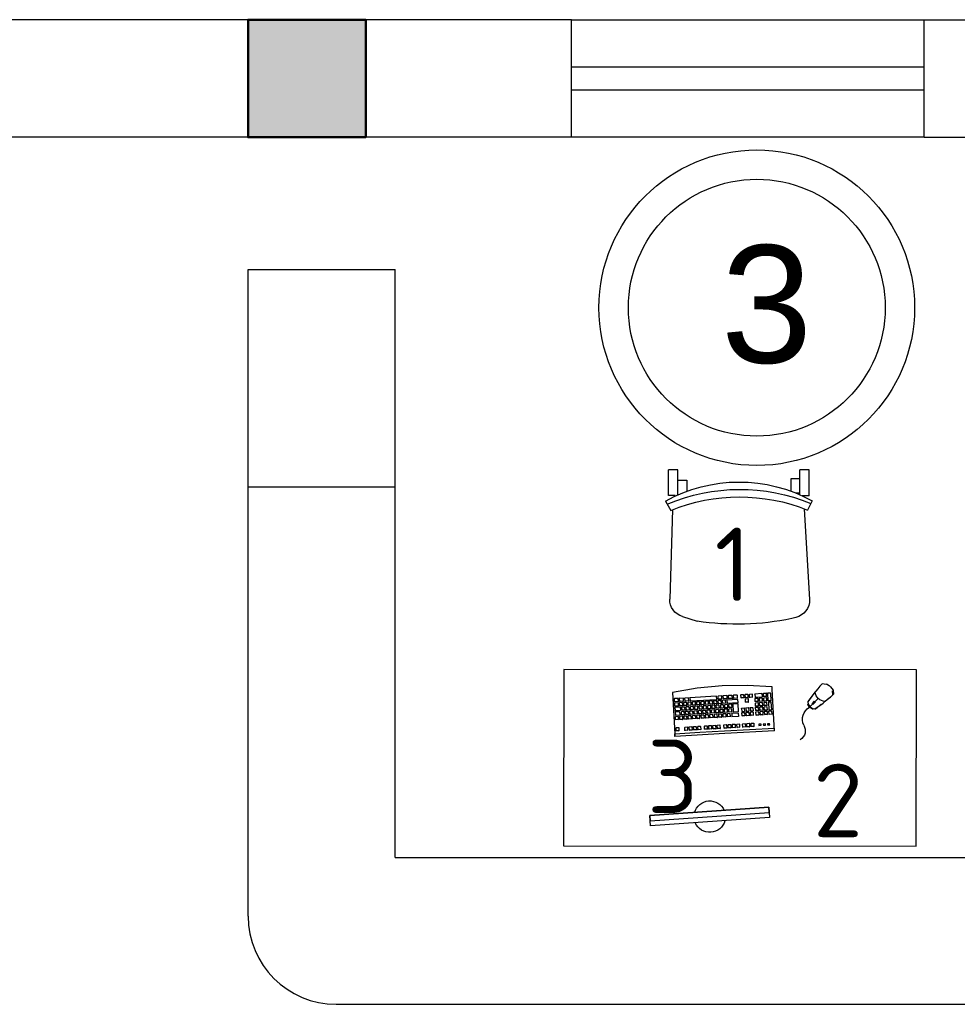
# Model space of a CAD drawing. Header units: millimetres. Extents: x 151654 to 877351, y 70322 to 154322.
# Tile 52 of 173: x 252295 to 255485, y 137588 to 140938. Entities that reach past the tile are written whole.
import ezdxf

# ---------------------------------------------------------------- set-up
doc = ezdxf.new("R2010")
doc.units = ezdxf.units.MM
doc.layers.add('kolonn', color=7, linetype='Continuous')
doc.layers.add('технологич.о', color=152, linetype='Continuous', lineweight=30)
doc.styles.add('GOST', font='isocpeur.ttf')
doc.styles.get("Standard").update_dxf_attribs({"font": 'arial.ttf'})

# ---------------------------------------------------------------- blocks, each defined once
blk = doc.blocks.new('ghsdd')
at = {"ltscale": 50, "true_color": 0x757575}
h = blk.add_hatch(color=8, dxfattribs=at)
h.paths.add_polyline_path([(0, 200), (-200, 200), (-200, 0), (0, 0)])
h.paths.add_polyline_path([(200, 0), (200, 200), (0, 200), (0, 0)])
h.paths.add_polyline_path([(0, 0), (-200, 0), (-200, -200), (0, -200)])
h.paths.add_polyline_path([(0, 0), (0, -200), (200, -200), (200, 0)])
at = {"lineweight": 50, "ltscale": 50}
blk.add_lwpolyline([(200, 200), (200, -200), (-200, -200), (-200, 200), (200, 200)], dxfattribs=at)
blk = doc.blocks.new('клавиатура')
at = {"layer": 'технологич.о', "ltscale": 2}
for p, q in [((-819747.7, 168021.3), (-819733.3, 168105.6)), ((-819733.3, 168105.6), (-819592.6, 168097.4)), ((-819713.5, 168080.8), (-819714.7, 168081.9)), ((-819714.5, 168085.6), (-819713.1, 168087)), ((-819714.1, 168069.2), (-819713.5, 168080.8)), ((-819712.4, 168098.6), (-819713.7, 168099.7)), ((-819702.9, 168080.2), (-819713.5, 168080.8)), ((-819713.1, 168087), (-819712.4, 168098.6)), ((-819713.1, 168087), (-819702.6, 168086.4)), ((-819701.9, 168098), (-819712.4, 168098.6)), ((-819703.6, 168068.6), (-819702.9, 168080.2)), ((-819702.9, 168080.2), (-819701.9, 168080.9)), ((-819702.6, 168086.4), (-819701.9, 168098)), ((-819702.6, 168086.4), (-819701.7, 168085.3)), ((-819701.9, 168098), (-819700.9, 168098.7)), ((-819699.9, 168071.3), (-819698.8, 168072.2)), ((-819698.2, 168081.2), (-819699.3, 168082.2)), ((-819699, 168085.1), (-819697.8, 168086)), ((-819698.8, 168072.2), (-819698.2, 168081.2)), ((-819698.8, 168072.2), (-819688.2, 168071.6)), ((-819697.1, 168097.7), (-819698.3, 168098.8)), ((-819687.7, 168080.6), (-819698.2, 168081.2)), ((-819697.8, 168086), (-819697.1, 168097.7)), ((-819697.8, 168086), (-819687.3, 168085.4)), ((-819686.6, 168097.1), (-819697.1, 168097.7)), ((-819688.2, 168071.6), (-819687.7, 168080.6)), ((-819688.2, 168071.6), (-819687.5, 168070.9)), ((-819687.7, 168080.6), (-819686.8, 168081.2)), ((-819687.3, 168085.4), (-819686.6, 168097.1)), ((-819687.3, 168085.4), (-819686.5, 168084.7)), ((-819686.6, 168097.1), (-819685.7, 168097.7)), ((-819684.5, 168077.9), (-819683.4, 168078.8)), ((-819683.3, 168073.1), (-819684.3, 168074)), ((-819683.9, 168064.2), (-819683.3, 168073.1)), ((-819682.4, 168096.8), (-819683.4, 168097.8)), ((-819683.4, 168078.8), (-819682.4, 168096.8)), ((-819683.4, 168078.8), (-819672.9, 168078.2)), ((-819672.8, 168072.5), (-819683.3, 168073.1)), ((-819682.4, 168096.8), (-819671.9, 168096.2)), ((-819673.3, 168063.6), (-819672.8, 168072.5)), ((-819671.9, 168096.2), (-819672.9, 168078.2)), ((-819672.9, 168078.2), (-819672.3, 168077.5)), ((-819672.8, 168072.5), (-819672.1, 168073)), ((-819671.9, 168096.2), (-819671.1, 168096.8)), ((-819668.9, 168080.2), (-819667.9, 168081.1)), ((-819667.9, 168075), (-819668.8, 168075.8)), ((-819668.4, 168066), (-819667.9, 168075)), ((-819667.1, 168095.9), (-819668, 168096.8)), ((-819667.9, 168081.1), (-819667.1, 168095.9)), ((-819667.9, 168081.1), (-819657.4, 168080.5)), ((-819657.3, 168074.4), (-819667.9, 168075)), ((-819667.1, 168095.9), (-819656.6, 168095.3)), ((-819657.8, 168065.4), (-819657.3, 168074.4)), ((-819656.6, 168095.3), (-819657.4, 168080.5)), ((-819657.4, 168080.5), (-819656.8, 168079.9)), ((-819657.3, 168074.4), (-819656.6, 168074.9)), ((-819656.6, 168095.3), (-819655.8, 168095.8)), ((-819653.5, 168070.7), (-819652.5, 168071.5)), ((-819652, 168080.5), (-819652.9, 168081.3)), ((-819652.7, 168085.2), (-819651.7, 168086)), ((-819652.5, 168071.5), (-819652, 168080.5)), ((-819652.5, 168071.5), (-819642, 168070.9)), ((-819651.1, 168095), (-819652.1, 168095.9)), ((-819641.5, 168079.9), (-819652, 168080.5)), ((-819651.7, 168086), (-819651.1, 168095)), ((-819651.7, 168086), (-819641.1, 168085.4)), ((-819640.6, 168094.4), (-819651.1, 168095)), ((-819642, 168070.9), (-819641.5, 168079.9)), ((-819642, 168070.9), (-819641.4, 168070.3)), ((-819641.5, 168079.9), (-819640.8, 168080.4)), ((-819641.1, 168085.4), (-819640.6, 168094.4)), ((-819641.1, 168085.4), (-819640.5, 168084.8)), ((-819640.6, 168094.4), (-819639.9, 168094.9)), ((-819614.5, 168083.2), (-819613.7, 168083.8)), ((-819613.1, 168092.8), (-819613.9, 168093.5)), ((-819613.7, 168083.8), (-819613.1, 168092.8)), ((-819613.7, 168083.8), (-819603.1, 168083.2)), ((-819602.6, 168092.2), (-819613.1, 168092.8)), ((-819603.1, 168083.2), (-819602.6, 168092.2)), ((-819603.1, 168083.2), (-819602.3, 168082.4)), ((-819602.6, 168092.2), (-819601.7, 168092.8)), ((-819592.6, 168097.4), (-819598, 168012.6)), ((-819593.9, 167927.3), (-819584.1, 168096.9)), ((-819584.1, 168096.9), (-819592.6, 168097.4)), ((-819591.9, 168097.4), (-819584.1, 168096.9)), ((-819720.7, 167956.1), (-819715.5, 168046)), ((-819715.5, 168046), (-819716.6, 168047.1)), ((-819716.4, 168050.3), (-819715.2, 168051.6)), ((-819714.5, 168063.2), (-819715.6, 168064.3)), ((-819715.5, 168046), (-819705, 168045.4)), ((-819715.4, 168067.9), (-819714.1, 168069.2)), ((-819715.2, 168051.6), (-819714.5, 168063.2)), ((-819715.2, 168051.6), (-819704.6, 168051)), ((-819704, 168062.6), (-819714.5, 168063.2)), ((-819714.1, 168069.2), (-819703.6, 168068.6)), ((-819705, 168045.4), (-819710.2, 167955.5)), ((-819705, 168045.4), (-819704.1, 168046)), ((-819704.6, 168051), (-819704, 168062.6)), ((-819704.6, 168051), (-819703.9, 168050)), ((-819704, 168062.6), (-819703, 168063.2)), ((-819703.6, 168068.6), (-819702.8, 168067.6)), ((-819700.8, 168037.3), (-819701.7, 168038.2)), ((-819701.5, 168042.2), (-819700.5, 168043.1)), ((-819701.3, 168028.3), (-819700.8, 168037.3)), ((-819699.9, 168052), (-819700.9, 168052.9)), ((-819690.3, 168036.7), (-819700.8, 168037.3)), ((-819700.7, 168056.8), (-819699.6, 168057.6)), ((-819700.5, 168043.1), (-819699.9, 168052)), ((-819700.5, 168043.1), (-819689.9, 168042.5)), ((-819699.1, 168066.6), (-819700.1, 168067.5)), ((-819689.4, 168051.4), (-819699.9, 168052)), ((-819699.6, 168057.6), (-819699.1, 168066.6)), ((-819699.6, 168057.6), (-819689.1, 168057)), ((-819688.6, 168066), (-819699.1, 168066.6)), ((-819690.8, 168027.7), (-819690.3, 168036.7)), ((-819690.3, 168036.7), (-819689.5, 168037.2)), ((-819689.9, 168042.5), (-819689.4, 168051.4)), ((-819689.9, 168042.5), (-819689.3, 168041.8)), ((-819689.4, 168051.4), (-819688.7, 168051.9)), ((-819689.1, 168057), (-819688.6, 168066)), ((-819689.1, 168057), (-819688.4, 168056.4)), ((-819688.6, 168066), (-819687.8, 168066.5)), ((-819685, 168044), (-819685.9, 168044.8)), ((-819685.7, 168048.8), (-819684.7, 168049.6)), ((-819685.5, 168035), (-819685, 168044)), ((-819684.2, 168058.5), (-819685.1, 168059.3)), ((-819674.5, 168043.3), (-819685, 168044)), ((-819684.9, 168063.3), (-819683.9, 168064.2)), ((-819684.7, 168049.6), (-819684.2, 168058.5)), ((-819684.7, 168049.6), (-819674.2, 168048.9)), ((-819673.7, 168057.9), (-819684.2, 168058.5)), ((-819683.9, 168064.2), (-819673.3, 168063.6)), ((-819675, 168034.4), (-819674.5, 168043.3)), ((-819674.5, 168043.3), (-819673.8, 168043.8)), ((-819674.2, 168048.9), (-819673.7, 168057.9)), ((-819674.2, 168048.9), (-819673.6, 168048.4)), ((-819673.7, 168057.9), (-819673, 168058.4)), ((-819673.3, 168063.6), (-819672.7, 168062.9)), ((-819671, 168036.1), (-819670.1, 168036.8)), ((-819669.5, 168045.8), (-819670.4, 168046.6)), ((-819670.2, 168050.7), (-819669.2, 168051.4)), ((-819670.1, 168036.8), (-819669.5, 168045.8)), ((-819670.1, 168036.8), (-819659.5, 168036.2)), ((-819668.7, 168060.4), (-819669.5, 168061.2)), ((-819659, 168045.2), (-819669.5, 168045.8)), ((-819669.4, 168065.2), (-819668.4, 168066)), ((-819669.2, 168051.4), (-819668.7, 168060.4)), ((-819669.2, 168051.4), (-819658.7, 168050.8)), ((-819658.2, 168059.8), (-819668.7, 168060.4)), ((-819668.4, 168066), (-819657.8, 168065.4)), ((-819659.5, 168036.2), (-819659, 168045.2)), ((-819659.5, 168036.2), (-819659, 168035.7)), ((-819659, 168045.2), (-819658.4, 168045.6)), ((-819658.7, 168050.8), (-819658.2, 168059.8)), ((-819658.7, 168050.8), (-819658.1, 168050.2)), ((-819658.2, 168059.8), (-819657.5, 168060.2)), ((-819657.8, 168065.4), (-819657.3, 168064.8)), ((-819654.5, 168036.8), (-819655.4, 168037.7)), ((-819655.2, 168041.6), (-819654.2, 168042.4)), ((-819655, 168027.9), (-819654.5, 168036.8)), ((-819653.7, 168051.4), (-819654.6, 168052.2)), ((-819644, 168036.2), (-819654.5, 168036.8)), ((-819654.3, 168056.2), (-819653.3, 168057)), ((-819654.2, 168042.4), (-819653.7, 168051.4)), ((-819654.2, 168042.4), (-819643.7, 168041.8)), ((-819652.8, 168065.9), (-819653.7, 168066.8)), ((-819643.1, 168050.8), (-819653.7, 168051.4)), ((-819653.3, 168057), (-819652.8, 168065.9)), ((-819653.3, 168057), (-819642.8, 168056.3)), ((-819642.3, 168065.3), (-819652.8, 168065.9)), ((-819644.5, 168027.3), (-819644, 168036.2)), ((-819644, 168036.2), (-819643.3, 168036.7)), ((-819643.7, 168041.8), (-819643.1, 168050.8)), ((-819643.7, 168041.8), (-819643.1, 168041.2)), ((-819643.1, 168050.8), (-819642.4, 168051.3)), ((-819642.8, 168056.3), (-819642.3, 168065.3)), ((-819642.8, 168056.3), (-819642.2, 168055.7)), ((-819642.3, 168065.3), (-819641.6, 168065.8)), ((-819617.1, 168038.4), (-819616.2, 168039.1)), ((-819615.7, 168048.1), (-819616.5, 168048.8)), ((-819616.2, 168053.6), (-819615.4, 168054.3)), ((-819616.2, 168039.1), (-819615.7, 168048.1)), ((-819616.2, 168039.1), (-819605.7, 168038.5)), ((-819605.2, 168047.5), (-819615.7, 168048.1)), ((-819614.8, 168063.2), (-819615.6, 168064)), ((-819615.4, 168054.3), (-819614.8, 168063.2)), ((-819615.4, 168054.3), (-819604.8, 168053.7)), ((-819604.3, 168062.6), (-819614.8, 168063.2)), ((-819605.7, 168038.5), (-819605.2, 168047.5)), ((-819605.7, 168038.5), (-819604.9, 168037.7)), ((-819605.2, 168047.5), (-819604.3, 168048.1)), ((-819604.8, 168053.7), (-819604.3, 168062.6)), ((-819604.8, 168053.7), (-819604.1, 168052.9)), ((-819604.3, 168062.6), (-819603.4, 168063.3)), ((-819756.1, 167936.7), (-819747.7, 168021.3)), ((-819702.5, 168007.8), (-819703.4, 168008.7)), ((-819703.2, 168012.6), (-819702.2, 168013.4)), ((-819703, 167998.9), (-819702.5, 168007.8)), ((-819701.7, 168022.4), (-819702.6, 168023.3)), ((-819692, 168007.2), (-819702.5, 168007.8)), ((-819702.3, 168027.5), (-819701.3, 168028.3)), ((-819702.2, 168013.4), (-819701.7, 168022.4)), ((-819702.2, 168013.4), (-819691.6, 168012.8)), ((-819691.1, 168021.8), (-819701.7, 168022.4)), ((-819701.3, 168028.3), (-819690.8, 168027.7)), ((-819692.5, 167998.2), (-819692, 168007.2)), ((-819692, 168007.2), (-819691.2, 168007.7)), ((-819691.6, 168012.8), (-819691.1, 168021.8)), ((-819691.6, 168012.8), (-819691, 168012.2)), ((-819691.1, 168021.8), (-819690.4, 168022.3)), ((-819690.8, 168027.7), (-819690.1, 168027.1)), ((-819688.2, 168004.6), (-819687.3, 168005.3)), ((-819686.7, 168014.3), (-819687.6, 168015.1)), ((-819687.4, 168019.5), (-819686.4, 168020.3)), ((-819687.3, 168005.3), (-819686.7, 168014.3)), ((-819687.3, 168005.3), (-819676.7, 168004.7)), ((-819685.9, 168029.2), (-819686.8, 168030)), ((-819676.2, 168013.7), (-819686.7, 168014.3)), ((-819686.5, 168034.2), (-819685.5, 168035)), ((-819686.4, 168020.3), (-819685.9, 168029.2)), ((-819686.4, 168020.3), (-819675.9, 168019.6)), ((-819675.4, 168028.6), (-819685.9, 168029.2)), ((-819685.5, 168035), (-819675, 168034.4)), ((-819676.7, 168004.7), (-819676.2, 168013.7)), ((-819676.7, 168004.7), (-819676.2, 168004.2)), ((-819676.2, 168013.7), (-819675.6, 168014.2)), ((-819675.9, 168019.6), (-819675.4, 168028.6)), ((-819675.9, 168019.6), (-819675.3, 168019.1)), ((-819675.4, 168028.6), (-819674.7, 168029.1)), ((-819675, 168034.4), (-819674.4, 168033.8)), ((-819672.7, 168006.5), (-819671.8, 168007.2)), ((-819671.3, 168016.2), (-819672.1, 168017)), ((-819671.9, 168021.4), (-819670.9, 168022.1)), ((-819671.8, 168007.2), (-819671.3, 168016.2)), ((-819671.8, 168007.2), (-819661.3, 168006.6)), ((-819660.7, 168015.6), (-819671.3, 168016.2)), ((-819670.4, 168031.1), (-819671.2, 168031.9)), ((-819670.9, 168022.1), (-819670.4, 168031.1)), ((-819670.9, 168022.1), (-819660.4, 168021.5)), ((-819659.9, 168030.5), (-819670.4, 168031.1)), ((-819661.3, 168006.6), (-819660.7, 168015.6)), ((-819661.3, 168006.6), (-819660.7, 168006)), ((-819660.7, 168015.6), (-819660.1, 168016)), ((-819660.4, 168021.5), (-819659.9, 168030.5)), ((-819660.4, 168021.5), (-819659.8, 168020.9)), ((-819659.9, 168030.5), (-819659.2, 168030.9)), ((-819656.2, 168007.2), (-819657.1, 168008.1)), ((-819656.9, 168012.5), (-819655.9, 168013.3)), ((-819656.7, 167998.3), (-819656.2, 168007.2)), ((-819655.4, 168022.3), (-819656.3, 168023.1)), ((-819645.7, 168006.6), (-819656.2, 168007.2)), ((-819656, 168027.1), (-819655, 168027.9)), ((-819655.9, 168013.3), (-819655.4, 168022.3)), ((-819655.9, 168013.3), (-819645.3, 168012.7)), ((-819644.8, 168021.7), (-819655.4, 168022.3)), ((-819655, 168027.9), (-819644.5, 168027.3)), ((-819646.2, 167997.6), (-819645.7, 168006.6)), ((-819645.7, 168006.6), (-819645, 168007.1)), ((-819645.3, 168012.7), (-819644.8, 168021.7)), ((-819645.3, 168012.7), (-819644.8, 168012.1)), ((-819644.8, 168021.7), (-819644.1, 168022.2)), ((-819644.5, 168027.3), (-819643.9, 168026.6)), ((-819618.8, 168008.7), (-819618, 168009.4)), ((-819617.4, 168018.4), (-819618.2, 168019.1)), ((-819618, 168023.7), (-819617.1, 168024.3)), ((-819618, 168009.4), (-819617.4, 168018.4)), ((-819618, 168009.4), (-819607.4, 168008.8)), ((-819616.6, 168033.3), (-819617.4, 168034)), ((-819606.9, 168017.8), (-819617.4, 168018.4)), ((-819617.1, 168024.3), (-819616.6, 168033.3)), ((-819617.1, 168024.3), (-819606.6, 168023.7)), ((-819606.1, 168032.7), (-819616.6, 168033.3)), ((-819607.4, 168008.8), (-819606.9, 168017.8)), ((-819607.4, 168008.8), (-819606.7, 168008)), ((-819606.9, 168017.8), (-819606, 168018.4)), ((-819606.6, 168023.7), (-819606.1, 168032.7)), ((-819606.6, 168023.7), (-819605.8, 168022.9)), ((-819606.1, 168032.7), (-819605.1, 168033.3)), ((-819598, 168012.6), (-819602.5, 167927.8)), ((-819705.7, 167969), (-819704.7, 167969.8)), ((-819704.2, 167978.7), (-819705.1, 167979.6)), ((-819704.9, 167983.5), (-819703.9, 167984.3)), ((-819704.7, 167969.8), (-819704.2, 167978.7)), ((-819704.7, 167969.8), (-819694.2, 167969.2)), ((-819703.3, 167993.3), (-819704.3, 167994.1)), ((-819693.7, 167978.1), (-819704.2, 167978.7)), ((-819704, 167998.1), (-819703, 167998.9)), ((-819703.9, 167984.3), (-819703.3, 167993.3)), ((-819703.9, 167984.3), (-819693.3, 167983.7)), ((-819692.8, 167992.7), (-819703.3, 167993.3)), ((-819703, 167998.9), (-819692.5, 167998.2)), ((-819694.2, 167969.2), (-819693.7, 167978.1)), ((-819694.2, 167969.2), (-819693.6, 167968.6)), ((-819693.7, 167978.1), (-819693, 167978.6)), ((-819693.3, 167983.7), (-819692.8, 167992.7)), ((-819693.3, 167983.7), (-819692.7, 167983.1)), ((-819692.8, 167992.7), (-819692.1, 167993.1)), ((-819692.5, 167998.2), (-819691.9, 167997.6)), ((-819689.3, 167970.7), (-819690.1, 167971.4)), ((-819689.9, 167975.5), (-819689, 167976.2)), ((-819689.8, 167961.7), (-819689.3, 167970.7)), ((-819688.4, 167985.2), (-819689.3, 167986)), ((-819678.7, 167970.1), (-819689.3, 167970.7)), ((-819689, 167990), (-819688.1, 167990.8)), ((-819689, 167976.2), (-819688.4, 167985.2)), ((-819689, 167976.2), (-819678.4, 167975.6)), ((-819687.6, 167999.8), (-819688.4, 168000.6)), ((-819677.9, 167984.6), (-819688.4, 167985.2)), ((-819688.1, 167990.8), (-819687.6, 167999.8)), ((-819688.1, 167990.8), (-819677.6, 167990.2)), ((-819677.1, 167999.1), (-819687.6, 167999.8)), ((-819679.3, 167961.1), (-819678.7, 167970.1)), ((-819678.7, 167970.1), (-819678.1, 167970.5)), ((-819678.4, 167975.6), (-819677.9, 167984.6)), ((-819678.4, 167975.6), (-819677.9, 167975.1)), ((-819677.9, 167984.6), (-819677.3, 167985)), ((-819677.6, 167990.2), (-819677.1, 167999.1)), ((-819677.6, 167990.2), (-819677, 167989.6)), ((-819677.1, 167999.1), (-819676.4, 167999.6)), ((-819673.8, 167972.5), (-819674.6, 167973.3)), ((-819674.4, 167977.4), (-819673.5, 167978.1)), ((-819674.3, 167963.6), (-819673.8, 167972.5)), ((-819672.9, 167987), (-819673.8, 167987.8)), ((-819663.3, 167971.9), (-819673.8, 167972.5)), ((-819673.5, 167991.9), (-819672.6, 167992.6)), ((-819673.5, 167978.1), (-819672.9, 167987)), ((-819673.5, 167978.1), (-819662.9, 167977.5)), ((-819672.1, 168001.6), (-819672.9, 168002.4)), ((-819662.4, 167986.4), (-819672.9, 167987)), ((-819672.6, 167992.6), (-819672.1, 168001.6)), ((-819672.6, 167992.6), (-819662.1, 167992)), ((-819661.6, 168001), (-819672.1, 168001.6)), ((-819663.8, 167962.9), (-819663.3, 167971.9)), ((-819663.3, 167971.9), (-819662.7, 167972.3)), ((-819662.9, 167977.5), (-819662.4, 167986.4)), ((-819662.9, 167977.5), (-819662.4, 167976.9)), ((-819662.4, 167986.4), (-819661.8, 167986.9)), ((-819662.1, 167992), (-819661.6, 168001)), ((-819662.1, 167992), (-819661.6, 167991.5)), ((-819661.6, 168001), (-819661, 168001.4)), ((-819657.9, 167977.7), (-819658.8, 167978.5)), ((-819658.6, 167983), (-819657.6, 167983.8)), ((-819658.5, 167968.7), (-819657.9, 167977.7)), ((-819657.1, 167992.7), (-819657.9, 167993.5)), ((-819647.4, 167977), (-819657.9, 167977.7)), ((-819657.7, 167997.5), (-819656.7, 167998.3)), ((-819657.6, 167983.8), (-819657.1, 167992.7)), ((-819657.6, 167983.8), (-819647.1, 167983.1)), ((-819646.5, 167992.1), (-819657.1, 167992.7)), ((-819656.7, 167998.3), (-819646.2, 167997.6)), ((-819647.9, 167968.1), (-819647.4, 167977)), ((-819647.4, 167977), (-819646.7, 167977.5)), ((-819647.1, 167983.1), (-819646.5, 167992.1)), ((-819647.1, 167983.1), (-819646.5, 167982.6)), ((-819646.5, 167992.1), (-819645.9, 167992.6)), ((-819646.2, 167997.6), (-819645.6, 167997.1)), ((-819620.9, 167972.2), (-819620.1, 167972.9)), ((-819619.6, 167981.8), (-819620.3, 167982.6)), ((-819620.1, 167986.6), (-819619.2, 167987.3)), ((-819620.1, 167972.9), (-819619.6, 167981.8)), ((-819620.1, 167972.9), (-819609.6, 167972.2)), ((-819609, 167981.2), (-819619.6, 167981.8)), ((-819618.7, 167996.3), (-819619.5, 167997)), ((-819619.2, 167987.3), (-819618.7, 167996.3)), ((-819619.2, 167987.3), (-819608.7, 167986.7)), ((-819608.2, 167995.7), (-819618.7, 167996.3)), ((-819609.6, 167972.2), (-819609, 167981.2)), ((-819609.6, 167972.2), (-819608.8, 167971.5)), ((-819609, 167981.2), (-819608.1, 167981.8)), ((-819608.7, 167986.7), (-819608.2, 167995.7)), ((-819608.7, 167986.7), (-819607.9, 167985.9)), ((-819608.2, 167995.7), (-819607.3, 167996.3)), ((-819757.4, 167851.6), (-819756.1, 167936.7)), ((-819722.8, 167937.4), (-819721.7, 167938.5)), ((-819721, 167950.1), (-819722.1, 167951)), ((-819721.8, 167954.9), (-819720.7, 167956.1)), ((-819721.7, 167938.5), (-819721, 167950.1)), ((-819721.7, 167938.5), (-819711.2, 167937.9)), ((-819710.5, 167949.5), (-819721, 167950.1)), ((-819720.7, 167956.1), (-819710.2, 167955.5)), ((-819711.2, 167937.9), (-819710.5, 167949.5)), ((-819711.2, 167937.9), (-819710.5, 167937)), ((-819710.5, 167949.5), (-819709.7, 167950.1)), ((-819710.2, 167955.5), (-819709.5, 167954.6)), ((-819707.4, 167939.6), (-819706.4, 167940.3)), ((-819705.9, 167949.3), (-819706.8, 167950.1)), ((-819706.5, 167954.4), (-819705.5, 167955.2)), ((-819706.4, 167940.3), (-819705.9, 167949.3)), ((-819706.4, 167940.3), (-819695.9, 167939.7)), ((-819705, 167964.2), (-819705.9, 167965)), ((-819695.4, 167948.7), (-819705.9, 167949.3)), ((-819705.5, 167955.2), (-819705, 167964.2)), ((-819705.5, 167955.2), (-819695, 167954.6)), ((-819694.5, 167963.6), (-819705, 167964.2)), ((-819695.9, 167939.7), (-819695.4, 167948.7)), ((-819695.9, 167939.7), (-819695.3, 167939.1)), ((-819695.4, 167948.7), (-819694.7, 167949.2)), ((-819695, 167954.6), (-819694.5, 167963.6)), ((-819695, 167954.6), (-819694.4, 167954)), ((-819694.5, 167963.6), (-819693.8, 167964)), ((-819691, 167941.2), (-819691.8, 167942)), ((-819691.6, 167946.4), (-819690.6, 167947.1)), ((-819691.5, 167932.3), (-819691, 167941.2)), ((-819680.5, 167940.6), (-819691, 167941.2)), ((-819690.1, 167956.1), (-819690.9, 167956.9)), ((-819690.7, 167961), (-819689.8, 167961.7)), ((-819690.6, 167947.1), (-819690.1, 167956.1)), ((-819690.6, 167947.1), (-819680.1, 167946.5)), ((-819679.6, 167955.5), (-819690.1, 167956.1)), ((-819689.8, 167961.7), (-819679.3, 167961.1)), ((-819681, 167931.7), (-819680.5, 167940.6)), ((-819680.5, 167940.6), (-819679.8, 167941.1)), ((-819680.1, 167946.5), (-819679.6, 167955.5)), ((-819680.1, 167946.5), (-819679.6, 167946)), ((-819679.6, 167955.5), (-819679, 167955.9)), ((-819679.3, 167961.1), (-819678.7, 167960.5)), ((-819675.5, 167943.1), (-819676.3, 167943.9)), ((-819676.1, 167948.3), (-819675.2, 167949)), ((-819676, 167934.1), (-819675.5, 167943.1)), ((-819665, 167942.5), (-819675.5, 167943.1)), ((-819674.6, 167958), (-819675.4, 167958.7)), ((-819675.2, 167962.8), (-819674.3, 167963.6)), ((-819675.2, 167949), (-819674.6, 167958)), ((-819675.2, 167949), (-819664.6, 167948.4)), ((-819664.1, 167957.3), (-819674.6, 167958)), ((-819674.3, 167963.6), (-819663.8, 167962.9)), ((-819665.5, 167933.5), (-819665, 167942.5)), ((-819665, 167942.5), (-819664.4, 167942.9)), ((-819664.6, 167948.4), (-819664.1, 167957.3)), ((-819664.6, 167948.4), (-819664.1, 167947.8)), ((-819664.1, 167957.3), (-819663.5, 167957.8)), ((-819663.8, 167962.9), (-819663.3, 167962.4)), ((-819661.2, 167938), (-819660.2, 167938.8)), ((-819659.7, 167947.8), (-819660.5, 167948.6)), ((-819660.3, 167952.9), (-819659.3, 167953.7)), ((-819660.2, 167938.8), (-819659.7, 167947.8)), ((-819660.2, 167938.8), (-819649.7, 167938.2)), ((-819658.8, 167962.6), (-819659.7, 167963.5)), ((-819649.1, 167947.1), (-819659.7, 167947.8)), ((-819659.4, 167967.9), (-819658.5, 167968.7)), ((-819659.3, 167953.7), (-819658.8, 167962.6)), ((-819659.3, 167953.7), (-819648.8, 167953.1)), ((-819648.3, 167962), (-819658.8, 167962.6)), ((-819658.5, 167968.7), (-819647.9, 167968.1)), ((-819649.7, 167938.2), (-819649.1, 167947.1)), ((-819649.7, 167938.2), (-819649.1, 167937.6)), ((-819649.1, 167947.1), (-819648.5, 167947.6)), ((-819648.8, 167953.1), (-819648.3, 167962)), ((-819648.8, 167953.1), (-819648.2, 167952.5)), ((-819648.3, 167962), (-819647.6, 167962.5)), ((-819647.9, 167968.1), (-819647.4, 167967.5)), ((-819622.6, 167943), (-819621.8, 167943.7)), ((-819621.3, 167952.7), (-819622, 167953.4)), ((-819621.8, 167957.7), (-819620.9, 167958.3)), ((-819621.8, 167943.7), (-819621.3, 167952.7)), ((-819621.8, 167943.7), (-819611.2, 167943.1)), ((-819610.7, 167952.1), (-819621.3, 167952.7)), ((-819620.4, 167967.3), (-819621.2, 167968)), ((-819620.9, 167958.3), (-819620.4, 167967.3)), ((-819620.9, 167958.3), (-819610.4, 167957.7)), ((-819609.9, 167966.7), (-819620.4, 167967.3)), ((-819611.2, 167943.1), (-819610.7, 167952.1)), ((-819611.2, 167943.1), (-819610.5, 167942.3)), ((-819610.7, 167952.1), (-819609.8, 167952.7)), ((-819610.4, 167957.7), (-819609.9, 167966.7)), ((-819610.4, 167957.7), (-819609.6, 167956.9)), ((-819609.9, 167966.7), (-819609, 167967.3)), ((-819724.9, 167902), (-819723.8, 167903.1)), ((-819723.1, 167914.7), (-819724.1, 167915.7)), ((-819723.9, 167919.5), (-819722.8, 167920.7)), ((-819723.8, 167903.1), (-819723.1, 167914.7)), ((-819723.8, 167903.1), (-819713.2, 167902.5)), ((-819722.1, 167932.3), (-819723.1, 167933.2)), ((-819712.6, 167914.1), (-819723.1, 167914.7)), ((-819722.8, 167920.7), (-819722.1, 167932.3)), ((-819722.8, 167920.7), (-819712.2, 167920.1)), ((-819711.6, 167931.6), (-819722.1, 167932.3)), ((-819713.2, 167902.5), (-819712.6, 167914.1)), ((-819713.2, 167902.5), (-819712.5, 167901.6)), ((-819712.6, 167914.1), (-819711.7, 167914.7)), ((-819712.2, 167920.1), (-819711.6, 167931.6)), ((-819712.2, 167920.1), (-819711.5, 167919.2)), ((-819711.6, 167931.6), (-819710.7, 167932.2)), ((-819709.7, 167884), (-819707.6, 167919.8)), ((-819707.6, 167919.8), (-819708.5, 167920.7)), ((-819708.2, 167924.8), (-819707.3, 167925.6)), ((-819706.7, 167934.6), (-819707.6, 167935.4)), ((-819707.6, 167919.8), (-819697.1, 167919.2)), ((-819707.3, 167925.6), (-819706.7, 167934.6)), ((-819707.3, 167925.6), (-819696.7, 167925)), ((-819696.2, 167934), (-819706.7, 167934.6)), ((-819697.1, 167919.2), (-819699.2, 167883.4)), ((-819697.1, 167919.2), (-819696.4, 167919.7)), ((-819696.7, 167925), (-819696.2, 167934)), ((-819696.7, 167925), (-819696.1, 167924.4)), ((-819696.2, 167934), (-819695.5, 167934.4)), ((-819694.3, 167903.5), (-819693.3, 167904.3)), ((-819692.8, 167913.3), (-819693.7, 167914.1)), ((-819693.3, 167904.3), (-819692.8, 167913.3)), ((-819693.3, 167904.3), (-819682.8, 167903.7)), ((-819693.2, 167917.5), (-819692.3, 167918.2)), ((-819682.3, 167912.7), (-819692.8, 167913.3)), ((-819691.8, 167927.2), (-819692.6, 167928)), ((-819692.4, 167931.5), (-819691.5, 167932.3)), ((-819692.3, 167918.2), (-819691.8, 167927.2)), ((-819692.3, 167918.2), (-819681.8, 167917.6)), ((-819681.3, 167926.6), (-819691.8, 167927.2)), ((-819691.5, 167932.3), (-819681, 167931.7)), ((-819682.8, 167903.7), (-819682.3, 167912.7)), ((-819682.8, 167903.7), (-819682.2, 167903.1)), ((-819682.3, 167912.7), (-819681.6, 167913.2)), ((-819681.8, 167917.6), (-819681.3, 167926.6)), ((-819681.8, 167917.6), (-819681.2, 167917)), ((-819681.3, 167926.6), (-819680.6, 167927)), ((-819681, 167931.7), (-819680.4, 167931.1)), ((-819678.7, 167903.8), (-819677.7, 167904.5)), ((-819677.2, 167913.5), (-819678, 167914.3)), ((-819677.8, 167918.7), (-819676.9, 167919.4)), ((-819677.7, 167904.5), (-819677.2, 167913.5)), ((-819677.7, 167904.5), (-819667.2, 167903.9)), ((-819676.3, 167928.4), (-819677.2, 167929.1)), ((-819666.7, 167912.9), (-819677.2, 167913.5)), ((-819676.9, 167933.4), (-819676, 167934.1)), ((-819676.9, 167919.4), (-819676.3, 167928.4)), ((-819676.9, 167919.4), (-819666.3, 167918.8)), ((-819665.8, 167927.7), (-819676.3, 167928.4)), ((-819676, 167934.1), (-819665.5, 167933.5)), ((-819667.2, 167903.9), (-819666.7, 167912.9)), ((-819667.2, 167903.9), (-819666.7, 167903.4)), ((-819666.7, 167912.9), (-819666.1, 167913.3)), ((-819666.3, 167918.8), (-819665.8, 167927.7)), ((-819666.3, 167918.8), (-819665.8, 167918.2)), ((-819665.8, 167927.7), (-819665.2, 167928.2)), ((-819665.5, 167933.5), (-819665, 167933)), ((-819663.5, 167881.4), (-819662.2, 167903.7)), ((-819662.2, 167903.7), (-819663.1, 167904.5)), ((-819662.9, 167908.8), (-819661.9, 167909.6)), ((-819661.4, 167918.5), (-819662.3, 167919.4)), ((-819662.2, 167903.7), (-819651.7, 167903)), ((-819662, 167923.3), (-819661, 167924.1)), ((-819661.9, 167909.6), (-819661.4, 167918.5)), ((-819661.9, 167909.6), (-819651.4, 167909)), ((-819660.5, 167933.1), (-819661.4, 167933.9)), ((-819650.8, 167917.9), (-819661.4, 167918.5)), ((-819661, 167924.1), (-819660.5, 167933.1)), ((-819661, 167924.1), (-819650.5, 167923.5)), ((-819650, 167932.5), (-819660.5, 167933.1)), ((-819651.7, 167903), (-819653, 167880.8)), ((-819651.7, 167903), (-819651, 167903.5)), ((-819651.4, 167909), (-819650.8, 167917.9)), ((-819651.4, 167909), (-819650.8, 167908.4)), ((-819650.8, 167917.9), (-819650.2, 167918.4)), ((-819650.5, 167923.5), (-819650, 167932.5)), ((-819650.5, 167923.5), (-819649.9, 167922.9)), ((-819650, 167932.5), (-819649.3, 167932.9)), ((-819624.8, 167906.1), (-819623.9, 167906.8)), ((-819623.4, 167915.7), (-819624.2, 167916.5)), ((-819623.9, 167920.5), (-819623.1, 167921.2)), ((-819623.9, 167906.8), (-819623.4, 167915.7)), ((-819623.9, 167906.8), (-819613.4, 167906.1)), ((-819612.9, 167915.1), (-819623.4, 167915.7)), ((-819622.6, 167930.2), (-819623.3, 167930.9)), ((-819623.1, 167921.2), (-819622.6, 167930.2)), ((-819623.1, 167921.2), (-819612.5, 167920.6)), ((-819612, 167929.6), (-819622.6, 167930.2)), ((-819613.4, 167906.1), (-819612.9, 167915.1)), ((-819613.4, 167906.1), (-819612.6, 167905.4)), ((-819612.9, 167915.1), (-819612, 167915.7)), ((-819612.5, 167920.6), (-819612, 167929.6)), ((-819612.5, 167920.6), (-819611.8, 167919.8)), ((-819612, 167929.6), (-819611.1, 167930.2)), ((-819602.5, 167927.8), (-819607.8, 167843)), ((-819603.7, 167757.6), (-819593.9, 167927.3)), ((-819725.5, 167872.6), (-819726.6, 167873.5)), ((-819726.1, 167863.6), (-819725.5, 167872.6)), ((-819726, 167884.4), (-819724.8, 167885.6)), ((-819715, 167871.9), (-819725.5, 167872.6)), ((-819724.1, 167897.2), (-819725.2, 167898.2)), ((-819724.8, 167885.6), (-819724.1, 167897.2)), ((-819724.8, 167885.6), (-819714.3, 167885)), ((-819713.6, 167896.6), (-819724.1, 167897.2)), ((-819715.5, 167863), (-819715, 167871.9)), ((-819715, 167871.9), (-819714.2, 167872.5)), ((-819714.3, 167885), (-819713.6, 167896.6)), ((-819714.3, 167885), (-819713.5, 167884.1)), ((-819713.6, 167896.6), (-819712.7, 167897.2)), ((-819710.7, 167883.3), (-819709.7, 167884)), ((-819709.7, 167884), (-819699.2, 167883.4)), ((-819699.2, 167883.4), (-819698.5, 167882.8)), ((-819696, 167882.3), (-819694.8, 167883.2)), ((-819694, 167900.1), (-819694.9, 167901.1)), ((-819694.8, 167883.2), (-819694, 167900.1)), ((-819694.8, 167883.2), (-819668.5, 167881.6)), ((-819694, 167900.1), (-819667.5, 167898.6)), ((-819679.6, 167869.9), (-819680.2, 167870.5)), ((-819680.1, 167860.9), (-819679.6, 167869.9)), ((-819679.6, 167869.9), (-819669, 167869.3)), ((-819669, 167869.3), (-819669.6, 167860.3)), ((-819669, 167869.3), (-819668.6, 167869.6)), ((-819667.5, 167898.6), (-819668.5, 167881.6)), ((-819668.5, 167881.6), (-819668.1, 167881.3)), ((-819667.5, 167898.6), (-819667, 167898.9)), ((-819664.2, 167869), (-819665.1, 167869.8)), ((-819664.8, 167860), (-819664.2, 167869)), ((-819664.5, 167880.8), (-819663.5, 167881.4)), ((-819653.7, 167868.4), (-819664.2, 167869)), ((-819663.5, 167881.4), (-819653, 167880.8)), ((-819653.7, 167868.4), (-819653, 167868.9)), ((-819653, 167880.8), (-819652.4, 167880.3)), ((-819626.5, 167876.5), (-819625.6, 167877.2)), ((-819625.1, 167886.2), (-819625.9, 167886.9)), ((-819625.6, 167891.4), (-819624.8, 167892.1)), ((-819625.6, 167877.2), (-819625.1, 167886.2)), ((-819625.6, 167877.2), (-819615.1, 167876.6)), ((-819614.6, 167885.6), (-819625.1, 167886.2)), ((-819624.2, 167901.1), (-819625, 167901.8)), ((-819624.8, 167892.1), (-819624.2, 167901.1)), ((-819624.8, 167892.1), (-819614.2, 167891.5)), ((-819613.7, 167900.5), (-819624.2, 167901.1)), ((-819615.1, 167876.6), (-819614.6, 167885.6)), ((-819615.1, 167876.6), (-819614.3, 167875.8)), ((-819614.6, 167885.6), (-819613.7, 167886.2)), ((-819614.2, 167891.5), (-819613.7, 167900.5)), ((-819614.2, 167891.5), (-819613.5, 167890.7)), ((-819613.7, 167900.5), (-819612.8, 167901.1)), ((-819753, 167766.3), (-819757.4, 167851.6)), ((-819727.2, 167843.2), (-819728.3, 167844.2)), ((-819728, 167848.1), (-819726.9, 167849)), ((-819727.8, 167834.2), (-819727.2, 167843.2)), ((-819726.4, 167857.9), (-819727.4, 167858.9)), ((-819727.2, 167862.7), (-819726.1, 167863.6)), ((-819716.7, 167842.6), (-819727.2, 167843.2)), ((-819726.9, 167849), (-819726.4, 167857.9)), ((-819726.9, 167849), (-819716.4, 167848.4)), ((-819715.9, 167857.3), (-819726.4, 167857.9)), ((-819726.1, 167863.6), (-819715.5, 167863)), ((-819717.2, 167833.6), (-819716.7, 167842.6)), ((-819716.7, 167842.6), (-819715.9, 167843.2)), ((-819716.4, 167848.4), (-819715.9, 167857.3)), ((-819716.4, 167848.4), (-819715.7, 167847.6)), ((-819715.9, 167857.3), (-819715, 167857.9)), ((-819715.5, 167863), (-819714.8, 167862.3)), ((-819712.6, 167847.3), (-819711.6, 167848.1)), ((-819711.1, 167857.1), (-819712, 167857.9)), ((-819711.6, 167848.1), (-819711.1, 167857.1)), ((-819711.6, 167848.1), (-819701.1, 167847.5)), ((-819700.5, 167856.4), (-819711.1, 167857.1)), ((-819701.1, 167847.5), (-819700.5, 167856.4)), ((-819701.1, 167847.5), (-819700.4, 167846.8)), ((-819700.5, 167856.4), (-819699.8, 167857)), ((-819681.3, 167840.5), (-819682, 167841.2)), ((-819681.8, 167831.6), (-819681.3, 167840.5)), ((-819681.7, 167845.7), (-819680.9, 167846.3)), ((-819681.3, 167840.5), (-819670.7, 167839.9)), ((-819680.4, 167855.3), (-819681.1, 167855.9)), ((-819680.9, 167846.3), (-819680.4, 167855.3)), ((-819680.9, 167846.3), (-819670.4, 167845.7)), ((-819680.8, 167860.3), (-819680.1, 167860.9)), ((-819680.4, 167855.3), (-819669.9, 167854.7)), ((-819680.1, 167860.9), (-819669.6, 167860.3)), ((-819670.7, 167839.9), (-819671.3, 167830.9)), ((-819670.7, 167839.9), (-819670.3, 167840.2)), ((-819669.9, 167854.7), (-819670.4, 167845.7)), ((-819670.4, 167845.7), (-819670, 167845.3)), ((-819669.9, 167854.7), (-819669.4, 167855)), ((-819669.6, 167860.3), (-819669.2, 167859.9)), ((-819665.9, 167839.6), (-819666.9, 167840.5)), ((-819666.6, 167844.6), (-819665.6, 167845.4)), ((-819666.5, 167830.7), (-819665.9, 167839.6)), ((-819665.1, 167854.4), (-819666, 167855.2)), ((-819655.4, 167839), (-819665.9, 167839.6)), ((-819665.7, 167859.2), (-819664.8, 167860)), ((-819665.6, 167845.4), (-819665.1, 167854.4)), ((-819665.6, 167845.4), (-819655.1, 167844.8)), ((-819654.6, 167853.8), (-819665.1, 167854.4)), ((-819664.8, 167860), (-819654.2, 167859.4)), ((-819655.9, 167830.1), (-819655.4, 167839)), ((-819655.4, 167839), (-819654.7, 167839.5)), ((-819655.1, 167844.8), (-819654.6, 167853.8)), ((-819655.1, 167844.8), (-819654.5, 167844.2)), ((-819654.6, 167853.8), (-819653.9, 167854.3)), ((-819654.2, 167859.4), (-819653.7, 167868.4)), ((-819654.2, 167859.4), (-819653.6, 167858.8)), ((-819627.9, 167837.5), (-819628.7, 167838.3)), ((-819628.5, 167842.5), (-819627.6, 167843.2)), ((-819628.4, 167828.6), (-819627.9, 167837.5)), ((-819627.1, 167852.2), (-819627.9, 167852.9)), ((-819617.4, 167836.9), (-819627.9, 167837.5)), ((-819627.6, 167857.1), (-819626.7, 167857.8)), ((-819627.6, 167843.2), (-819627.1, 167852.2)), ((-819627.6, 167843.2), (-819617.1, 167842.6)), ((-819616.6, 167851.6), (-819627.1, 167852.2)), ((-819626.2, 167866.8), (-819627, 167867.5)), ((-819626.7, 167857.8), (-819626.2, 167866.8)), ((-819626.7, 167857.8), (-819616.2, 167857.2)), ((-819615.7, 167866.2), (-819626.2, 167866.8)), ((-819617.9, 167828), (-819617.4, 167836.9)), ((-819617.4, 167836.9), (-819616.5, 167837.6)), ((-819617.1, 167842.6), (-819616.6, 167851.6)), ((-819617.1, 167842.6), (-819616.3, 167841.8)), ((-819616.6, 167851.6), (-819615.6, 167852.2)), ((-819616.2, 167857.2), (-819615.7, 167866.2)), ((-819616.2, 167857.2), (-819615.4, 167856.4)), ((-819615.7, 167866.2), (-819614.8, 167866.8)), ((-819607.8, 167843), (-819612.3, 167758.1)), ((-819729.7, 167800.9), (-819728.3, 167825)), ((-819728.3, 167825), (-819729.4, 167826)), ((-819728.9, 167833.3), (-819727.8, 167834.2)), ((-819728.3, 167825), (-819717.8, 167824.3)), ((-819727.8, 167834.2), (-819717.2, 167833.6)), ((-819717.8, 167824.3), (-819719.2, 167800.3)), ((-819717.8, 167824.3), (-819716.8, 167825)), ((-819717.2, 167833.6), (-819716.5, 167832.9)), ((-819713.8, 167809.5), (-819714.9, 167810.5)), ((-819714.7, 167814.1), (-819713.5, 167815.1)), ((-819714.3, 167800.5), (-819713.8, 167809.5)), ((-819713, 167824.1), (-819714, 167825.1)), ((-819703.3, 167808.8), (-819713.8, 167809.5)), ((-819713.5, 167815.1), (-819713, 167824.1)), ((-819713.5, 167815.1), (-819703, 167814.5)), ((-819702.5, 167823.5), (-819713, 167824.1)), ((-819703.8, 167799.9), (-819703.3, 167808.8)), ((-819703.3, 167808.8), (-819702.4, 167809.5)), ((-819703, 167814.5), (-819702.5, 167823.5)), ((-819703, 167814.5), (-819702.2, 167813.7)), ((-819702.5, 167823.5), (-819701.6, 167824.1)), ((-819698.5, 167808.6), (-819699.5, 167809.5)), ((-819699.3, 167813.3), (-819698.2, 167814.2)), ((-819699, 167799.6), (-819698.5, 167808.6)), ((-819697.6, 167823.2), (-819698.6, 167824.1)), ((-819688, 167808), (-819698.5, 167808.6)), ((-819698.2, 167814.2), (-819697.6, 167823.2)), ((-819698.2, 167814.2), (-819687.6, 167813.6)), ((-819687.1, 167822.6), (-819697.6, 167823.2)), ((-819688.5, 167799), (-819688, 167808)), ((-819688, 167808), (-819687.2, 167808.5)), ((-819687.6, 167813.6), (-819687.1, 167822.6)), ((-819687.6, 167813.6), (-819687, 167812.9)), ((-819687.1, 167822.6), (-819686.3, 167823.1)), ((-819683.2, 167807.7), (-819684.1, 167808.5)), ((-819683.9, 167812.5), (-819682.8, 167813.3)), ((-819683.7, 167798.7), (-819683.2, 167807.7)), ((-819682.3, 167822.3), (-819683.2, 167823.1)), ((-819672.6, 167807.1), (-819683.2, 167807.7)), ((-819682.8, 167813.3), (-819682.3, 167822.3)), ((-819682.8, 167813.3), (-819672.3, 167812.7)), ((-819682.6, 167830.9), (-819681.8, 167831.6)), ((-819671.8, 167821.7), (-819682.3, 167822.3)), ((-819681.8, 167831.6), (-819671.3, 167830.9)), ((-819673.2, 167798.1), (-819672.6, 167807.1)), ((-819672.6, 167807.1), (-819671.9, 167807.6)), ((-819672.3, 167812.7), (-819671.8, 167821.7)), ((-819672.3, 167812.7), (-819671.7, 167812.1)), ((-819671.8, 167821.7), (-819671.1, 167822.2)), ((-819671.3, 167830.9), (-819670.8, 167830.5)), ((-819667.8, 167806.8), (-819668.8, 167807.7)), ((-819668.6, 167811.6), (-819667.5, 167812.4)), ((-819668.4, 167797.8), (-819667.8, 167806.8)), ((-819667, 167821.4), (-819668, 167822.3)), ((-819657.3, 167806.2), (-819667.8, 167806.8)), ((-819667.5, 167829.8), (-819666.5, 167830.7)), ((-819667.5, 167812.4), (-819667, 167821.4)), ((-819667.5, 167812.4), (-819657, 167811.8)), ((-819656.5, 167820.8), (-819667, 167821.4)), ((-819666.5, 167830.7), (-819655.9, 167830.1)), ((-819657.8, 167797.2), (-819657.3, 167806.2)), ((-819657.3, 167806.2), (-819656.6, 167806.7)), ((-819657, 167811.8), (-819656.5, 167820.8)), ((-819657, 167811.8), (-819656.4, 167811.2)), ((-819656.5, 167820.8), (-819655.7, 167821.3)), ((-819655.9, 167830.1), (-819655.3, 167829.4)), ((-819629.3, 167827.9), (-819628.4, 167828.6)), ((-819628.4, 167828.6), (-819617.9, 167828)), ((-819625.7, 167803.8), (-819625.3, 167811.1)), ((-819622, 167803.6), (-819625.7, 167803.8)), ((-819625.3, 167811.1), (-819621.5, 167810.9)), ((-819621.5, 167810.9), (-819622, 167803.6)), ((-819617.9, 167828), (-819617.1, 167827.2)), ((-819733, 167770.5), (-819731.4, 167771.8)), ((-819730.9, 167780.7), (-819732.3, 167782.1)), ((-819731.9, 167785.5), (-819730.5, 167786.6)), ((-819731.4, 167771.8), (-819730.9, 167780.7)), ((-819731.4, 167771.8), (-819705.7, 167770.3)), ((-819730, 167795.6), (-819731.2, 167796.7)), ((-819731, 167800), (-819729.7, 167800.9)), ((-819705.2, 167779.2), (-819730.9, 167780.7)), ((-819730.5, 167786.6), (-819730, 167795.6)), ((-819730.5, 167786.6), (-819720, 167786)), ((-819719.5, 167795), (-819730, 167795.6)), ((-819729.7, 167800.9), (-819719.2, 167800.3)), ((-819720, 167786), (-819719.5, 167795)), ((-819720, 167786), (-819719.1, 167785.1)), ((-819719.5, 167795), (-819718.4, 167795.7)), ((-819719.2, 167800.3), (-819718.3, 167799.5)), ((-819716.5, 167784.7), (-819715.2, 167785.7)), ((-819714.7, 167794.7), (-819715.8, 167795.8)), ((-819715.6, 167799.5), (-819714.3, 167800.5)), ((-819715.2, 167785.7), (-819714.7, 167794.7)), ((-819715.2, 167785.7), (-819704.7, 167785.1)), ((-819704.2, 167794.1), (-819714.7, 167794.7)), ((-819714.3, 167800.5), (-819703.8, 167799.9)), ((-819705.7, 167770.3), (-819705.2, 167779.2)), ((-819705.7, 167770.3), (-819705, 167769.5)), ((-819705.2, 167779.2), (-819704.3, 167779.8)), ((-819704.7, 167785.1), (-819704.2, 167794.1)), ((-819704.7, 167785.1), (-819703.9, 167784.3)), ((-819704.2, 167794.1), (-819703.2, 167794.8)), ((-819703.8, 167799.9), (-819703, 167799.1)), ((-819702.1, 167768.9), (-819700.7, 167770)), ((-819700.2, 167778.9), (-819701.4, 167780.1)), ((-819701, 167783.9), (-819699.9, 167784.8)), ((-819700.7, 167770), (-819700.2, 167778.9)), ((-819700.7, 167770), (-819675, 167768.5)), ((-819699.4, 167793.8), (-819700.4, 167794.8)), ((-819700.2, 167798.7), (-819699, 167799.6)), ((-819700.2, 167778.9), (-819674.5, 167777.4)), ((-819699.9, 167784.8), (-819699.4, 167793.8)), ((-819699.9, 167784.8), (-819689.3, 167784.2)), ((-819688.8, 167793.2), (-819699.4, 167793.8)), ((-819699, 167799.6), (-819688.5, 167799)), ((-819689.3, 167784.2), (-819688.8, 167793.2)), ((-819689.3, 167784.2), (-819688.6, 167783.5)), ((-819688.8, 167793.2), (-819688, 167793.8)), ((-819688.5, 167799), (-819687.8, 167798.3)), ((-819685.6, 167783.1), (-819684.5, 167784)), ((-819684, 167792.9), (-819685, 167793.8)), ((-819684.7, 167797.9), (-819683.7, 167798.7)), ((-819684.5, 167784), (-819684, 167792.9)), ((-819684.5, 167784), (-819674, 167783.3)), ((-819673.5, 167792.3), (-819684, 167792.9)), ((-819683.7, 167798.7), (-819673.2, 167798.1)), ((-819674.5, 167777.4), (-819675, 167768.5)), ((-819675, 167768.5), (-819674.6, 167768)), ((-819674.5, 167777.4), (-819674.1, 167777.8)), ((-819674, 167783.3), (-819673.5, 167792.3)), ((-819674, 167783.3), (-819673.4, 167782.7)), ((-819673.5, 167792.3), (-819672.8, 167792.8)), ((-819673.2, 167798.1), (-819672.6, 167797.5)), ((-819671.2, 167767.3), (-819670.1, 167768.2)), ((-819669.6, 167777.2), (-819670.5, 167778.1)), ((-819670.3, 167782.2), (-819669.2, 167783.1)), ((-819670.1, 167768.2), (-819669.6, 167777.2)), ((-819670.1, 167768.2), (-819659.6, 167767.6)), ((-819668.7, 167792), (-819669.7, 167792.9)), ((-819659, 167776.6), (-819669.6, 167777.2)), ((-819669.4, 167797), (-819668.4, 167797.8)), ((-819669.2, 167783.1), (-819668.7, 167792)), ((-819669.2, 167783.1), (-819658.7, 167782.5)), ((-819658.2, 167791.4), (-819668.7, 167792)), ((-819668.4, 167797.8), (-819657.8, 167797.2)), ((-819659.6, 167767.6), (-819659, 167776.6)), ((-819659, 167776.6), (-819658.3, 167777.1)), ((-819658.7, 167782.5), (-819658.2, 167791.4)), ((-819658.7, 167782.5), (-819658.1, 167781.8)), ((-819658.2, 167791.4), (-819657.4, 167791.9)), ((-819657.8, 167797.2), (-819657.2, 167796.6)), ((-819627.4, 167774.5), (-819627, 167781.7)), ((-819623.7, 167774.3), (-819627.4, 167774.5)), ((-819627, 167781.7), (-819623.3, 167781.5)), ((-819626.6, 167789), (-819626.1, 167796.2)), ((-819622.8, 167788.8), (-819626.6, 167789)), ((-819626.1, 167796.2), (-819622.4, 167796)), ((-819623.3, 167781.5), (-819623.7, 167774.3)), ((-819622.4, 167796), (-819622.8, 167788.8)), ((-819744.6, 167765.8), (-819753, 167766.3)), ((-819641.7, 167759.8), (-819744.6, 167765.8)), ((-819659.6, 167767.6), (-819658.9, 167766.9)), ((-819603.7, 167757.6), (-819641.7, 167759.8))]:
    blk.add_line(p, q, dxfattribs=at)
blk = doc.blocks.new('мышка')
at = {"layer": 'технологич.о', "ltscale": 2}
for p, q in [((-819729.8, 167624.6), (-819703.5, 167645.1)), ((-819729.8, 167624.6), (-819702.4, 167644.5)), ((-819703.5, 167645.1), (-819693, 167643.8)), ((-819702.4, 167644.5), (-819693.6, 167643.3)), ((-819692.8, 167644.1), (-819694.8, 167644)), ((-819694.8, 167644), (-819692.8, 167644)), ((-819694.8, 167644), (-819692.9, 167643.9)), ((-819693.9, 167628.9), (-819683.5, 167639)), ((-819693.6, 167643.3), (-819685.4, 167637)), ((-819683.5, 167639), (-819692.8, 167644.1)), ((-819685.4, 167637), (-819679.1, 167628.9)), ((-819678.3, 167629.7), (-819683.5, 167639)), ((-819763, 167596), (-819755.1, 167604.1)), ((-819755.1, 167604.1), (-819746.5, 167611.1)), ((-819746.5, 167611.1), (-819729.8, 167624.6)), ((-819713.6, 167609.7), (-819702.7, 167620.2)), ((-819677.8, 167620.4), (-819697.6, 167592.6)), ((-819692.7, 167599.4), (-819677.2, 167619)), ((-819679.1, 167628.9), (-819677.8, 167620.4)), ((-819677.2, 167619), (-819678.7, 167629.3)), ((-819678.5, 167629.4), (-819678.4, 167626.8)), ((-819678.4, 167626.7), (-819678.3, 167629.7)), ((-819678.4, 167626.7), (-819678.3, 167629.7)), ((-819678.4, 167629.6), (-819678.4, 167626.8)), ((-819763, 167596), (-819764.7, 167594.4)), ((-819763.3, 167580.7), (-819757.4, 167572.2)), ((-819761.5, 167582.5), (-819763, 167596)), ((-819757.4, 167572.2), (-819753.4, 167567.1)), ((-819753.4, 167567.1), (-819741.4, 167559)), ((-819718.1, 167567.4), (-819726.1, 167559.3)), ((-819718.1, 167567.4), (-819703.4, 167585.9)), ((-819711.7, 167576.5), (-819718.1, 167567.4)), ((-819697.6, 167592.6), (-819711.7, 167576.5)), ((-819741.4, 167559), (-819727.7, 167557.7)), ((-819726.1, 167559.3), (-819739.6, 167560.8)), ((-819727.7, 167557.7), (-819726.1, 167559.3))]:
    blk.add_line(p, q, dxfattribs=at)
blk.add_lwpolyline([(-819704, 167621.6), (-819701.6, 167619), (-819692.4, 167627.3), (-819694.8, 167629.9)], close=True, dxfattribs=at)
for centre, radius, start, end in [((-819603.3, 167688.2), 35.1, 237.3081, 329.7333), ((-819641.9, 167614.8), 48.1, 65.8484, 149.818), ((-819739.4, 167584.6), 36, 2.1523, 83.1992)]:
    blk.add_arc(centre, radius, start, end, dxfattribs=at)
blk = doc.blocks.new('монитор')
at = {"layer": 'технологич.о', "ltscale": 2}
for points in [[(-819343, 167776.8), (-819308, 167774.3), (-819279.3, 168179.5), (-819314.3, 168182)], [(-819314.3, 168182), (-819296.8, 168180.7), (-819325.5, 167775.5), (-819343, 167776.8)]]:
    blk.add_lwpolyline(points, close=True, dxfattribs=at)
for start, end in [(105.1069, 246.7874), (285.1069, 66.7874)]:
    blk.add_arc((-819311.1, 167978.1), 53.5, start, end, dxfattribs=at)
blk = doc.blocks.new('superkomfortchair 2')
at = {"layer": 'технологич.о', "linetype": 'Continuous'}
for p, q in [((-239.2, -32.01), (-239.2, 55.695)), ((-239.2, 55.695), (-208, 55.695)), ((-208, -28.902), (-208, 55.695)), ((208, -28.451), (208, 55.695)), ((208, 55.695), (239.2, 55.695)), ((239.2, -32.01), (239.2, 55.695)), ((-208, 25.149), (-176.8, 25.149)), ((-176.8, 25.149), (-176.8, -16.449)), ((208, 20.149), (176.8, 20.149)), ((176.8, 20.149), (176.8, -17.679)), ((-239.2, -32.01), (-214.95656, -32.01)), ((-208, -23.451), (-195.0676, -23.451)), ((216.62264, -32.01), (239.2, -32.01)), ((-249.58336, -49.416), (-233.80448, -80.984)), ((249.79032, -50.487), (231.5248, -82.322)), ((-222.58288, -76.582), (-240.46048, -385.443)), ((225.59576, -79.924), (234.65, -384.913)), ((-194.47064, -446.69), (-180.09368, -450.434)), ((191.47336, -443.715), (141.24136, -459.332))]:
    blk.add_line(p, q, dxfattribs=at)
for centre, major_axis, start_param, end_param in [((-0.86112, -466.333), (-499.8656, 0), 4.187126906, 5.2331917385), ((-4.36904, -598.93), (-611.75504, 0), 4.2951139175, 5.1170365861), ((-2.782, -609.946), (-596.65944, 0), 4.3088252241, 5.1099732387), ((-178.1572, -388.777), (-62.4, 0), 6.2275878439, 7.5894769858), ((172.27496, -386.625), (-62.4, 0), 1.8835191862, 3.1701305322), ((5.6784, 383.421), (-886.88392, 0), 1.3597668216, 1.7242509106)]:
    blk.add_ellipse(centre, major_axis=major_axis, ratio=0.9615384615, start_param=start_param, end_param=end_param, dxfattribs=at)

msp = doc.modelspace()

# ---------------------------------------------------------------- linework, layer by layer
at = {"lineweight": 30}
for p, q in [((254172.2, 140938.4), (251972.2, 140938.4)), ((254172.2, 140538.4), (254172.2, 140938.4)), ((255372.2, 140938.4), (257572.2, 140938.4)), ((255372.2, 140538.4), (255372.2, 140938.4)), ((254172.2, 140538.4), (251972.2, 140538.4)), ((255372.2, 140538.4), (257572.2, 140538.4))]:
    msp.add_line(p, q, dxfattribs=at)
at = {"color": 1}
for p, q in [((254172.2, 140938.4), (255372.2, 140938.4)), ((254172.2, 140778.4), (255372.2, 140778.4)), ((255372.2, 140698.4), (254172.2, 140698.4)), ((255372.2, 140538.4), (254172.2, 140538.4))]:
    msp.add_line(p, q, dxfattribs=at)
at = {"color": 6}
for p, q in [((253072.2, 137888.4), (253072.2, 140088.4)), ((253572.2, 138088.4), (253572.2, 140088.4)), ((253572.2, 139347.5), (253072.2, 139347.5)), ((253572.2, 138088.4), (255972.2, 138088.4)), ((253372.2, 137588.4), (256172.2, 137588.4))]:
    msp.add_line(p, q, dxfattribs=at)
msp.add_line((253072.2, 140088.4), (253572.2, 140088.4))
at = {"color": 1}
for radius in [537, 437]:
    msp.add_circle((254802.9, 139958.5), radius, dxfattribs=at)
at = {"color": 6}
msp.add_arc((253372.2, 137888.4), 300, 180, 270, dxfattribs=at)
at = {"layer": 'технологич.о', "ltscale": 2}
msp.add_lwpolyline([(255345.8, 138726.5), (254145.8, 138727.5), (254145.3, 138127.5), (255345.3, 138126.5)], close=True, dxfattribs=at)

# ---------------------------------------------------------------- block references
at = {"layer": 'kolonn'}
msp.add_blockref('ghsdd', (253272.2, 140738.4), dxfattribs=at)
at = {"layer": 'технологич.о', "lineweight": 25, "xscale": -1, "rotation": 359.9553615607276}
msp.add_blockref('superkomfortchair 2', (254741.8, 139351.1), dxfattribs=at)
at = {"layer": 'технологич.о', "xscale": -1, "rotation": 89.95536156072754}
for name in ['клавиатура', 'мышка', 'монитор']:
    msp.add_blockref(name, (421982.5, -681214.8), dxfattribs=at)

# ---------------------------------------------------------------- texts
at = {"color": 1}
msp.add_text('3', height=400, dxfattribs=at).set_placement((254680.9, 139771))
at = {"style": 'GOST'}
for s, p in [('1', (254659, 138960.3, 11.2)), ('3', (254429.5, 138238.5, 11.2)), ('2', (254993.8, 138156.9, 11.2))]:
    msp.add_text(s, height=250, dxfattribs=at).set_placement(p)

doc.saveas('drawing.dxf')
